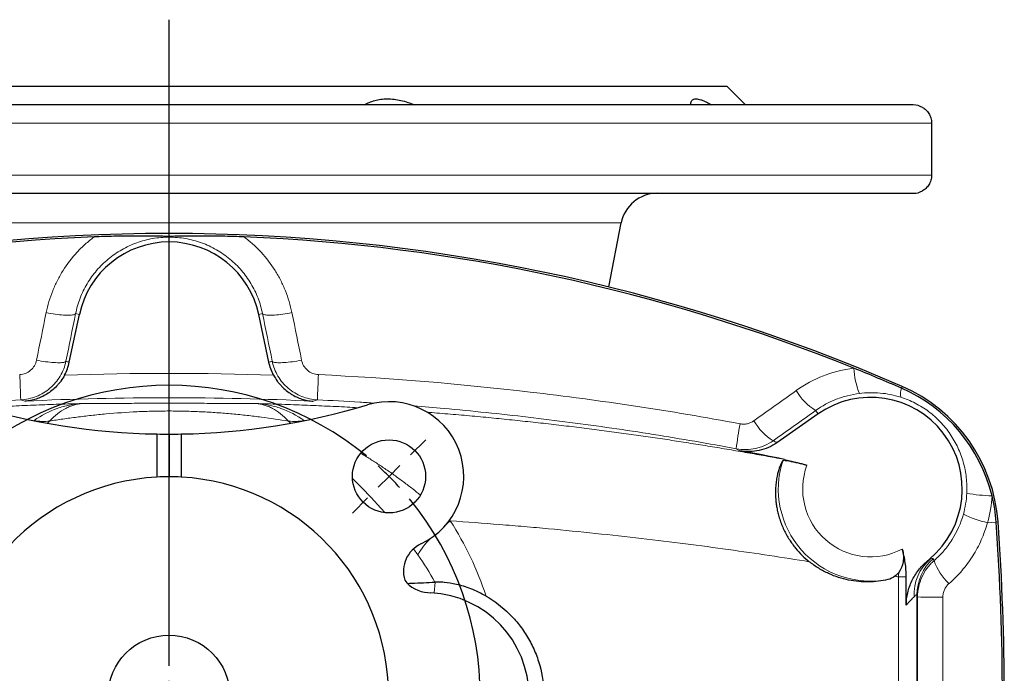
# Model space of a CAD drawing. Header units: millimetres. Extents: x -420 to 735, y -420 to 510.
# Tile 3 of 11: x -282 to -121, y -308 to -201. Entities that reach past the tile are written whole.
import ezdxf

# ---------------------------------------------------------------- set-up
doc = ezdxf.new("R2010")
doc.units = ezdxf.units.MM
doc.layers.add('FORMAT', color=7, linetype='Continuous')

# ---------------------------------------------------------------- blocks, each defined once
blk = doc.blocks.new('SW_CENTERMARKSYMBOL_2')
at = {"layer": 'FORMAT', "color": 0}
blk.add_line((0, 5), (0, 110.99), dxfattribs=at)
blk = doc.blocks.new('SW_CENTERMARKSYMBOL_3')
at = {"layer": 'FORMAT', "color": 0}
for p, q in [((-75.66, 3.54), (-78.14, 6.01)), ((3.54, 3.54), (6.01, 6.01)), ((-72.12, 0), (-73.89, 1.77)), ((-36.06, -31.06), (-36.06, 2.5)), ((0, 0), (1.77, 1.77)), ((0, 0), (-1.77, -1.77)), ((-72.12, 0), (-70.36, -1.77)), ((-68.59, -3.54), (-66.11, -6.01)), ((-3.54, -3.54), (-6.01, -6.01)), ((-36.06, -36.06), (-36.06, -33.56)), ((-41.06, -36.06), (-74.62, -36.06)), ((-36.06, -36.06), (-38.56, -36.06)), ((-36.06, -36.06), (-36.06, -38.56)), ((-36.06, -36.06), (-33.56, -36.06)), ((-31.06, -36.06), (2.5, -36.06)), ((-36.06, -41.06), (-36.06, -74.62)), ((-68.59, -68.59), (-66.11, -66.11)), ((-3.54, -68.59), (-6.01, -66.11)), ((-72.12, -72.12), (-70.36, -70.36)), ((0, -72.12), (-1.77, -70.36)), ((-72.12, -72.12), (-73.89, -73.89)), ((0, -72.12), (1.77, -73.89)), ((-75.66, -75.66), (-78.14, -78.14)), ((3.54, -75.66), (6.01, -78.14))]:
    blk.add_line(p, q, dxfattribs=at)
for start, end in [(50.6172, 129.3828), (132.1914, 135), (45, 47.8086), (42.1914, 45), (135, 137.8086), (140.6172, 219.3828), (320.6172, 39.3828), (222.1914, 225), (315, 317.8086), (225, 227.8086), (312.1914, 315), (230.6172, 309.3828)]:
    blk.add_arc((-36.06, -36.06), 51, start, end, dxfattribs=at)

msp = doc.modelspace()

# ---------------------------------------------------------------- linework, layer by layer
at = {"color": 7, "linetype": 'Continuous', "lineweight": 25}
for p, q in [((-166.01, -211.79), (-349.01, -211.79)), ((-163.01, -214.79), (-166.01, -211.79)), ((-135.51, -214.79), (-379.51, -214.79)), ((-132.52, -217.79), (-132.52, -226.29)), ((-379.51, -229.29), (-135.51, -229.29)), ((-185.44, -244.65), (-183.4, -234.14)), ((-273.87, -257), (-272.2, -249.17)), ((-241.15, -257), (-242.82, -249.17)), ((-151.12, -265.48), (-157.86, -270.2)), ((-259.51, -268.77), (-259.51, -275.84)), ((-257.51, -268.79), (-257.51, -275.79)), ((-255.51, -268.77), (-255.51, -275.84)), ((-133.23, -289.62), (-132.85, -289.3)), ((-136.67, -296.88), (-136.67, -292.22)), ((-215.11, -294.79), (-214.62, -294.81))]:
    msp.add_line(p, q, dxfattribs=at)
at = {"color": 8, "linetype": 'Continuous', "lineweight": 18}
for p, q in [((-382.5, -217.79), (-132.52, -217.79)), ((-132.52, -226.29), (-382.5, -226.29)), ((-183.4, -234.14), (-331.62, -234.14)), ((-272.2, -249.17), (-272.83, -249.03)), ((-242.82, -249.17), (-242.19, -249.03)), ((-137.33, -260.97), (-137.46, -261.26)), ((-137.33, -260.97), (-137.33, -260.97)), ((-151.12, -265.48), (-151.52, -264.92)), ((-279.64, -266.56), (-279.67, -266.59)), ((-277.41, -267), (-277.09, -266.66)), ((-237.59, -267.01), (-237.93, -266.66)), ((-163.94, -271.51), (-164.53, -271.2)), ((-211.55, -282.92), (-211.42, -283.03)), ((-123.36, -283.33), (-121.93, -283.23)), ((-121.62, -283.2), (-121.93, -283.23)), ((-121.62, -283.2), (-121.62, -283.2)), ((-216.72, -288.6), (-217.43, -287.62)), ((-132.85, -289.3), (-132.81, -289.35)), ((-132.25, -289.23), (-132.11, -289.54)), ((-213.87, -293.08), (-214.03, -294.85)), ((-137.94, -292.22), (-137.94, -331.36)), ((-137.94, -292.22), (-136.67, -292.22)), ((-134.92, -328.4), (-134.92, -295.18))]:
    msp.add_line(p, q, dxfattribs=at)
at = {"color": 8, "linetype": 'Continuous', "lineweight": 18, "flags": 128}
for points in [[(-272.83, -249.03), (-272.88, -249.09), (-272.95, -249.14), (-273.06, -249.18), (-273.19, -249.22), (-273.35, -249.25), (-273.54, -249.27), (-273.75, -249.28), (-273.98, -249.28), (-274.24, -249.28), (-274.52, -249.27), (-274.82, -249.26), (-275.13, -249.23), (-275.46, -249.2), (-275.8, -249.16), (-276.16, -249.11), (-276.52, -249.06), (-276.9, -249), (-277.27, -248.93), (-277.65, -248.86)], [(-242.19, -249.03), (-242.14, -249.09), (-242.06, -249.14), (-241.96, -249.18), (-241.83, -249.22), (-241.67, -249.25), (-241.48, -249.27), (-241.27, -249.28), (-241.03, -249.28), (-240.78, -249.28), (-240.5, -249.27), (-240.2, -249.26), (-239.89, -249.23), (-239.56, -249.2), (-239.21, -249.16), (-238.86, -249.11), (-238.49, -249.06), (-238.12, -249), (-237.74, -248.93), (-237.37, -248.86)], [(-274.41, -256.83), (-274.46, -256.89), (-274.54, -256.94), (-274.64, -256.98), (-274.78, -257.02), (-274.94, -257.05), (-275.12, -257.07), (-275.33, -257.08), (-275.57, -257.08), (-275.82, -257.08), (-276.1, -257.07), (-276.4, -257.05), (-276.71, -257.03), (-277.04, -257), (-277.39, -256.96), (-277.74, -256.91), (-278.1, -256.86), (-278.48, -256.8), (-278.85, -256.73), (-279.23, -256.66)], [(-240.6, -256.83), (-240.56, -256.89), (-240.48, -256.94), (-240.37, -256.98), (-240.24, -257.02), (-240.08, -257.05), (-239.9, -257.07), (-239.68, -257.08), (-239.45, -257.08), (-239.19, -257.08), (-238.91, -257.07), (-238.62, -257.05), (-238.3, -257.03), (-237.97, -257), (-237.63, -256.96), (-237.28, -256.91), (-236.91, -256.86), (-236.54, -256.8), (-236.16, -256.73), (-235.79, -256.66)], [(-281.83, -263.17), (-281.32, -263.32), (-281.12, -263.38)], [(-233.19, -263.17), (-233.7, -263.32), (-233.89, -263.38)], [(-211.94, -283.45), (-211.86, -283.39), (-211.42, -283.03)], [(-134.81, -295.52), (-134.83, -295.45), (-134.92, -295.18)]]:
    msp.add_lwpolyline(points, dxfattribs=at)
at = {"color": 7, "linetype": 'Continuous', "lineweight": 25}
for centre, radius in [((-221.45, -275.73), 6), ((-257.51, -311.79), 10)]:
    msp.add_circle(centre, radius, dxfattribs=at)
for centre, radius, start, end in [((-135.51, -217.79), 3, 59.9687, 90), ((-135.51, -226.29), 3, 270, 300.032), ((-177.51, -235.29), 6, 90, 169), ((-257.51, -536.19), 300.31, 66.4115, 113.5885), ((-257.51, -536.19), 300, 92.3468, 111.969), ((-257.51, -536.19), 300, 68.031, 87.6532), ((-257.51, -252.29), 15.02, 12, 168), ((-257.51, -536.19), 300, 66.4115, 68.031), ((-147.86, -285.08), 26, 13.7355, 66.4115), ((-147.86, -285.08), 26.31, 4.0947, 66.4115), ((-142.51, -277.79), 15.02, 310, 125), ((-257.51, -155.98), 112.81, 253.2398, 268.9841), ((-257.51, -155.98), 112.81, 271.0159, 286.7602), ((-221.45, -275.73), 12.25, 295.2501, 106.7602), ((-257.51, -155.98), 112.81, 268.9841, 270), ((-257.51, -155.98), 112.81, 270, 271.0159), ((-257.51, -767.29), 504.53, 78.4667, 79.3127), ((-257.51, -311.79), 36, 93.1847, 266.8153), ((-257.51, -311.79), 36, 90, 93.1847), ((-257.51, -311.79), 36, 86.8153, 90), ((-257.51, -311.79), 36, 273.1847, 86.8153), ((-147.86, -285.08), 26, 4.0947, 13.7355), ((-520.91, -311.79), 400, 355.9053, 4.0947), ((-520.91, -311.79), 400.31, 355.9053, 4.0947), ((-214.09, -291.33), 5, 115.2501, 196.3985), ((-214.84, -289.79), 5, 216.1056, 267), ((-215.51, -311.79), 17, 273, 87)]:
    msp.add_arc(centre, radius, start, end, dxfattribs=at)
at = {"color": 8, "linetype": 'Continuous', "lineweight": 18}
for centre, radius, start, end in [((-257.51, -536.19), 300.31, 66.4115, 113.5885), ((-131.29, -257.08), 14.01, 183.6623, 201.118), ((-428.04, -266.92), 146.26, 1.4723, 3.0909), ((-257.51, -767.29), 508.46, 88.0688, 91.9312), ((-86.97, -266.92), 146.26, 176.9091, 178.5277), ((-134.51, -262.24), 3.1, 161.4789, 188.9904), ((-147.86, -285.08), 26.31, 4.0947, 66.4115), ((-257.51, -767.29), 504.46, 87.317, 92.683), ((-146.74, -257.13), 9.15, 209.6043, 238.4653), ((-278.02, -257.43), 9.28, 259.9569, 275.767), ((-237, -257.43), 9.28, 264.233, 280.0431), ((-126.1, -275.07), 38.62, 168.1, 174.2482), ((-153.64, -262.05), 9.21, 209.6646, 238.2455), ((-142.51, -277.79), 15.13, 162.1568, 280.7713), ((-142.51, -277.79), 11.14, 159.6457, 297.6974), ((-122.33, -255.85), 23.06, 258.946, 269.3128), ((-118.9, -264.23), 19.61, 244.6159, 256.8645), ((-520.91, -311.79), 400.31, 355.9053, 4.0947), ((-207.06, -293.88), 11, 133.7449, 151.3606), ((-127.75, -295.08), 7.64, 131.4189, 182.9035), ((-126.93, -295.19), 7.99, 131.7818, 179.9304), ((-123.17, -286.45), 9.46, 199.1052, 226.624), ((-131.52, -155.14), 140.41, 268.6565, 270.3426)]:
    msp.add_arc(centre, radius, start, end, dxfattribs=at)
for centre, major_axis, ratio, start_param, end_param in [((-421.62, -732.41), (516.21, -109.72), 0.942905, 1.484119, 1.485203), ((-93.39, -732.41), (516.21, 109.72), 0.942905, 1.656389, 1.657473), ((-337.43, -653.15), (-253.72, 362.35), 0.942905, 5.208839, 5.210442), ((-153.05, -306.72), (20.99, 17.66), 0.040101, 0.23507, 0.303382), ((-147.92, -312.84), (12.98, 17.67), 0.038842, 0.215972, 0.473199)]:
    msp.add_ellipse(centre, major_axis=major_axis, ratio=ratio, start_param=start_param, end_param=end_param, dxfattribs=at)
at = {"color": 7, "linetype": 'Continuous', "lineweight": 25}
for points, knots in [([(-225.49, -214.79), (-224.98, -214.48), (-224.42, -214.23), (-223.46, -213.97), (-223.13, -213.9), (-222.45, -213.81), (-222.1, -213.79), (-221.37, -213.79), (-221, -213.81), (-220.25, -213.9), (-219.88, -213.97), (-218.75, -214.22), (-218, -214.48), (-217.27, -214.79)], [0, 0, 0, 0, 0.25, 0.25, 0.375, 0.375, 0.5, 0.5, 0.625, 0.625, 0.75, 0.75, 1, 1, 1, 1]), ([(-172, -214.77), (-171.99, -214.66), (-171.98, -214.43), (-171.89, -214.16), (-171.72, -213.95), (-171.48, -213.82), (-171.16, -213.78), (-170.78, -213.81), (-170.35, -213.92), (-169.88, -214.1), (-169.42, -214.32), (-168.99, -214.55), (-168.73, -214.71), (-168.6, -214.79)], [0, 0, 0, 0, 0.093044, 0.192232, 0.291104, 0.390608, 0.490464, 0.589945, 0.682837, 0.776022, 0.868975, 0.934485, 1, 1, 1, 1]), ([(-134.01, -215.19), (-133.81, -215.3), (-133.63, -215.44), (-133.37, -215.68), (-133.29, -215.77), (-133.13, -215.96), (-133.05, -216.07), (-132.91, -216.29), (-132.85, -216.41), (-132.73, -216.65), (-132.68, -216.79), (-132.6, -217.06), (-132.57, -217.2), (-132.53, -217.49), (-132.52, -217.64), (-132.52, -217.79)], [0, 0, 0, 0, 0.25, 0.25, 0.375, 0.375, 0.5, 0.5, 0.625, 0.625, 0.75, 0.75, 0.875, 0.875, 1, 1, 1, 1]), ([(-132.52, -226.29), (-132.52, -226.44), (-132.53, -226.58), (-132.57, -226.87), (-132.6, -227.02), (-132.68, -227.29), (-132.73, -227.42), (-132.85, -227.67), (-132.91, -227.79), (-133.12, -228.12), (-133.28, -228.31), (-133.63, -228.64), (-133.81, -228.77), (-134.01, -228.89)], [0, 0, 0, 0, 0.125, 0.125, 0.25, 0.25, 0.375, 0.375, 0.5, 0.5, 0.75, 0.75, 1, 1, 1, 1]), ([(-245.22, -236.44), (-246.28, -236.4), (-247.32, -236.37), (-249.36, -236.32), (-250.37, -236.31), (-251.87, -236.31), (-252.37, -236.31), (-253.35, -236.31), (-253.84, -236.31), (-254.82, -236.32), (-255.31, -236.33), (-256.05, -236.34), (-256.31, -236.34), (-256.82, -236.35), (-257.08, -236.35), (-257.49, -236.35), (-257.63, -236.35), (-257.9, -236.35), (-258.03, -236.35), (-258.43, -236.35), (-258.68, -236.34), (-259.45, -236.33), (-259.95, -236.33), (-260.95, -236.32), (-261.45, -236.31), (-262.46, -236.31), (-262.96, -236.31), (-264.49, -236.31), (-265.52, -236.32), (-267.62, -236.36), (-268.69, -236.4), (-269.79, -236.44)], [0, 0, 0, 0, 0.125, 0.125, 0.25, 0.25, 0.3125, 0.3125, 0.375, 0.375, 0.4375, 0.4375, 0.46875, 0.46875, 0.5, 0.5, 0.515625, 0.515625, 0.53125, 0.53125, 0.5625, 0.5625, 0.625, 0.625, 0.6875, 0.6875, 0.75, 0.75, 0.875, 0.875, 1, 1, 1, 1]), ([(-274.64, -259.12), (-274.83, -259.46), (-275.03, -259.78), (-275.35, -260.23), (-275.47, -260.38), (-275.7, -260.66), (-275.83, -260.8), (-276.2, -261.19), (-276.46, -261.43), (-276.99, -261.87), (-277.27, -262.06), (-278.12, -262.59), (-278.7, -262.85), (-279.59, -263.14), (-279.9, -263.21), (-280.35, -263.3), (-280.51, -263.32), (-280.81, -263.36), (-280.97, -263.37), (-281.12, -263.38)], [0, 0, 0, 0, 0.125, 0.125, 0.1875, 0.1875, 0.25, 0.25, 0.375, 0.375, 0.5, 0.5, 0.75, 0.75, 0.875, 0.875, 0.9375, 0.9375, 1, 1, 1, 1]), ([(-240.37, -259.12), (-240.19, -259.46), (-239.99, -259.78), (-239.66, -260.23), (-239.55, -260.38), (-239.31, -260.66), (-239.19, -260.8), (-238.82, -261.19), (-238.56, -261.43), (-238.02, -261.87), (-237.75, -262.06), (-236.9, -262.59), (-236.32, -262.85), (-235.42, -263.14), (-235.12, -263.21), (-234.66, -263.3), (-234.51, -263.32), (-234.2, -263.36), (-234.05, -263.37), (-233.89, -263.38)], [0, 0, 0, 0, 0.125, 0.125, 0.1875, 0.1875, 0.25, 0.25, 0.375, 0.375, 0.5, 0.5, 0.75, 0.75, 0.875, 0.875, 0.9375, 0.9375, 1, 1, 1, 1]), ([(-157.86, -270.2), (-158.3, -270.51), (-158.77, -270.77), (-159.73, -271.19), (-160.24, -271.36), (-161.29, -271.58), (-161.82, -271.64), (-162.88, -271.66), (-163.41, -271.61), (-163.94, -271.51)], [0, 0, 0, 0, 0.25, 0.25, 0.5, 0.5, 0.75, 0.75, 1, 1, 1, 1]), ([(-156.91, -273.15), (-157, -273.28), (-157.1, -273.47), (-157.33, -273.96), (-157.45, -274.27), (-157.63, -274.86), (-157.7, -275.08), (-157.81, -275.56), (-157.87, -275.82), (-157.97, -276.39), (-158.01, -276.7), (-158.07, -277.21), (-158.08, -277.39), (-158.1, -277.77), (-158.11, -277.97), (-158.12, -278.58), (-158.11, -279.02), (-158.05, -279.75), (-158.02, -280), (-157.95, -280.52), (-157.91, -280.78), (-157.8, -281.33), (-157.74, -281.61), (-157.59, -282.18), (-157.51, -282.47), (-157.32, -283.05), (-157.21, -283.34), (-156.98, -283.92), (-156.86, -284.2), (-156.45, -285.05), (-156.16, -285.59), (-155.67, -286.34), (-155.51, -286.59), (-155.17, -287.05), (-155, -287.28), (-154.47, -287.92), (-154.1, -288.32), (-153.35, -289.07), (-152.96, -289.41), (-152.57, -289.72)], [0, 0, 0, 0, 0.125, 0.125, 0.25, 0.25, 0.3125, 0.3125, 0.375, 0.375, 0.4375, 0.4375, 0.46875, 0.46875, 0.5, 0.5, 0.5625, 0.5625, 0.59375, 0.59375, 0.625, 0.625, 0.65625, 0.65625, 0.6875, 0.6875, 0.71875, 0.71875, 0.75, 0.75, 0.8125, 0.8125, 0.84375, 0.84375, 0.875, 0.875, 0.9375, 0.9375, 1, 1, 1, 1]), ([(-156.91, -273.15), (-156.9, -273.12), (-156.86, -273.11), (-156.73, -273.09), (-156.64, -273.09), (-156.43, -273.11), (-156.3, -273.12), (-156.01, -273.17), (-155.84, -273.2), (-155.48, -273.27), (-155.28, -273.31), (-154.86, -273.4), (-154.63, -273.45), (-154.17, -273.56), (-153.93, -273.62), (-153.44, -273.76), (-153.2, -273.83), (-152.95, -273.91)], [0, 0, 0, 0, 0.125, 0.125, 0.25, 0.25, 0.375, 0.375, 0.5, 0.5, 0.625, 0.625, 0.75, 0.75, 0.875, 0.875, 1, 1, 1, 1]), ([(-137.33, -287.65), (-137.22, -288.01), (-137.16, -288.37), (-137.13, -288.91), (-137.12, -289.09), (-137.14, -289.43), (-137.16, -289.6), (-137.29, -290.43), (-137.54, -291.01), (-137.9, -291.47)], [0, 0, 0, 0, 0.25, 0.25, 0.375, 0.375, 0.5, 0.5, 1, 1, 1, 1]), ([(-136.67, -292.22), (-136.67, -291.44), (-136.73, -290.67), (-136.94, -289.15), (-137.11, -288.39), (-137.33, -287.65)], [0, 0, 0, 0, 0.5, 0.5, 1, 1, 1, 1]), ([(-139.68, -292.66), (-140.71, -292.9), (-141.77, -293.03), (-143.38, -293.05), (-143.92, -293.03), (-145.01, -292.94), (-145.57, -292.85), (-147.22, -292.52), (-148.32, -292.17), (-149.94, -291.42), (-150.48, -291.14), (-151.28, -290.65), (-151.54, -290.48), (-152.06, -290.11), (-152.32, -289.92), (-152.57, -289.72)], [0, 0, 0, 0, 0.25, 0.25, 0.375, 0.375, 0.5, 0.5, 0.75, 0.75, 0.875, 0.875, 0.9375, 0.9375, 1, 1, 1, 1]), ([(-136.67, -296.88), (-136.67, -296.18), (-136.59, -295.5), (-136.28, -294.16), (-136.04, -293.5), (-135.45, -292.26), (-135.09, -291.67), (-134.25, -290.56), (-133.77, -290.06), (-133.23, -289.62)], [0, 0, 0, 0, 0.25, 0.25, 0.5, 0.5, 0.75, 0.75, 1, 1, 1, 1]), ([(-218.41, -293.29), (-218.16, -293.28), (-216.65, -293.21), (-215.17, -293.14), (-213.93, -293.08)], [0, 0, 0, 0, 0.162163, 1, 1, 1, 1]), ([(-205.55, -295.37), (-206.38, -294.89), (-207.21, -294.5), (-208.42, -294.02), (-208.83, -293.89), (-209.62, -293.64), (-210.01, -293.54), (-211.12, -293.28), (-211.79, -293.18), (-212.69, -293.1), (-212.96, -293.08), (-213.46, -293.07), (-213.68, -293.07), (-213.87, -293.08)], [0, 0, 0, 0, 0.25, 0.25, 0.375, 0.375, 0.5, 0.5, 0.75, 0.75, 0.875, 0.875, 1, 1, 1, 1]), ([(-205.55, -295.37), (-204.18, -296.16), (-202.91, -297.12), (-201.46, -298.55), (-201.18, -298.85), (-200.63, -299.45), (-200.37, -299.76), (-199.62, -300.72), (-199.16, -301.4), (-198.31, -302.81), (-197.93, -303.55), (-197.43, -304.72), (-197.28, -305.11), (-197, -305.91), (-196.87, -306.32), (-196.3, -308.36), (-196.07, -310.04), (-196.07, -312.19), (-196.08, -312.62), (-196.14, -313.47), (-196.18, -313.9), (-196.35, -315.16), (-196.52, -315.99), (-196.86, -317.22), (-196.99, -317.62), (-197.27, -318.43), (-197.42, -318.82), (-197.91, -319.97), (-198.29, -320.72), (-198.92, -321.78), (-199.14, -322.13), (-199.61, -322.82), (-199.85, -323.15), (-200.61, -324.12), (-201.15, -324.73), (-202.3, -325.86), (-202.91, -326.39), (-204.2, -327.37), (-204.87, -327.81), (-205.55, -328.21)], [0, 0, 0, 0, 0.125, 0.125, 0.15625, 0.15625, 0.1875, 0.1875, 0.25, 0.25, 0.3125, 0.3125, 0.34375, 0.34375, 0.375, 0.375, 0.5, 0.5, 0.53125, 0.53125, 0.5625, 0.5625, 0.625, 0.625, 0.65625, 0.65625, 0.6875, 0.6875, 0.75, 0.75, 0.78125, 0.78125, 0.8125, 0.8125, 0.875, 0.875, 0.9375, 0.9375, 1, 1, 1, 1])]:
    msp.add_open_spline(points, degree=3, knots=knots, dxfattribs=at)
at = {"color": 8, "linetype": 'Continuous', "lineweight": 18}
for points, knots in [([(-269.79, -236.44), (-270.3, -236.82), (-270.79, -237.22), (-271.73, -238.07), (-272.17, -238.51), (-273.44, -239.89), (-274.21, -240.88), (-275.22, -242.48), (-275.53, -243.03), (-276.09, -244.14), (-276.35, -244.71), (-277.04, -246.43), (-277.4, -247.63), (-277.65, -248.86)], [0, 0, 0, 0, 0.125, 0.125, 0.25, 0.25, 0.5, 0.5, 0.625, 0.625, 0.75, 0.75, 1, 1, 1, 1]), ([(-272.83, -249.03), (-272.65, -248.16), (-272.41, -247.31), (-271.78, -245.67), (-271.39, -244.88), (-270.7, -243.73), (-270.46, -243.35), (-269.94, -242.63), (-269.67, -242.28), (-268.8, -241.27), (-268.17, -240.64), (-266.78, -239.49), (-266.04, -238.98), (-264.48, -238.1), (-263.67, -237.72), (-261.96, -237.1), (-261.09, -236.87), (-259.32, -236.56), (-258.42, -236.48), (-256.59, -236.48), (-255.7, -236.56), (-254.37, -236.79), (-253.93, -236.89), (-253.05, -237.12), (-252.62, -237.26), (-251.34, -237.72), (-250.53, -238.1), (-248.98, -238.98), (-248.24, -239.49), (-246.85, -240.64), (-246.22, -241.27), (-245.06, -242.62), (-244.54, -243.34), (-243.63, -244.88), (-243.24, -245.67), (-242.61, -247.31), (-242.36, -248.16), (-242.19, -249.03)], [0, 0, 0, 0, 0.0625, 0.0625, 0.125, 0.125, 0.15625, 0.15625, 0.1875, 0.1875, 0.25, 0.25, 0.3125, 0.3125, 0.375, 0.375, 0.4375, 0.4375, 0.5, 0.5, 0.5625, 0.5625, 0.59375, 0.59375, 0.625, 0.625, 0.6875, 0.6875, 0.75, 0.75, 0.8125, 0.8125, 0.875, 0.875, 0.9375, 0.9375, 1, 1, 1, 1]), ([(-245.22, -236.44), (-244.71, -236.82), (-244.22, -237.22), (-243.29, -238.07), (-242.84, -238.51), (-241.57, -239.89), (-240.81, -240.88), (-239.8, -242.48), (-239.49, -243.03), (-238.92, -244.14), (-238.67, -244.71), (-237.97, -246.43), (-237.62, -247.63), (-237.37, -248.86)], [0, 0, 0, 0, 0.125, 0.125, 0.25, 0.25, 0.5, 0.5, 0.625, 0.625, 0.75, 0.75, 1, 1, 1, 1]), ([(-279.23, -256.66), (-279.3, -256.98), (-279.41, -257.29), (-279.74, -257.85), (-279.95, -258.1), (-280.45, -258.54), (-280.73, -258.71), (-281.34, -258.95), (-281.66, -259.02), (-281.99, -259.04)], [0, 0, 0, 0, 0.25, 0.25, 0.5, 0.5, 0.75, 0.75, 1, 1, 1, 1]), ([(-281.83, -263.17), (-280.95, -263.12), (-280.1, -262.94), (-278.45, -262.29), (-277.71, -261.84), (-276.37, -260.69), (-275.81, -260.03), (-274.91, -258.51), (-274.59, -257.7), (-274.41, -256.83)], [0, 0, 0, 0, 0.25, 0.25, 0.5, 0.5, 0.75, 0.75, 1, 1, 1, 1]), ([(-233.19, -263.17), (-234.07, -263.12), (-234.92, -262.94), (-236.56, -262.29), (-237.31, -261.84), (-238.65, -260.69), (-239.21, -260.03), (-240.11, -258.51), (-240.42, -257.7), (-240.6, -256.83)], [0, 0, 0, 0, 0.25, 0.25, 0.5, 0.5, 0.75, 0.75, 1, 1, 1, 1]), ([(-235.79, -256.66), (-235.72, -256.98), (-235.61, -257.29), (-235.28, -257.85), (-235.07, -258.1), (-234.57, -258.54), (-234.29, -258.71), (-233.67, -258.95), (-233.36, -259.02), (-233.02, -259.04)], [0, 0, 0, 0, 0.25, 0.25, 0.5, 0.5, 0.75, 0.75, 1, 1, 1, 1]), ([(-154.69, -261.64), (-153.3, -260.65), (-151.81, -259.85), (-149.84, -259.08), (-149.44, -258.93), (-148.63, -258.67), (-148.22, -258.55), (-146.97, -258.24), (-146.13, -258.08), (-145.28, -257.97)], [0, 0, 0, 0, 0.5, 0.5, 0.625, 0.625, 0.75, 0.75, 1, 1, 1, 1]), ([(-233.02, -259.04), (-221.41, -259.59), (-209.84, -260.55), (-186.8, -263.24), (-175.32, -264.97), (-163.9, -267.1)], [0, 0, 0, 0, 0.5, 0.5, 1, 1, 1, 1]), ([(-144.36, -262.13), (-145.01, -262.21), (-145.66, -262.33), (-146.92, -262.65), (-147.54, -262.85), (-149.34, -263.56), (-150.47, -264.17), (-151.52, -264.92)], [0, 0, 0, 0, 0.25, 0.25, 0.5, 0.5, 1, 1, 1, 1]), ([(-137.58, -262.73), (-138.14, -262.55), (-138.69, -262.41), (-139.81, -262.19), (-140.38, -262.11), (-142.07, -261.96), (-143.2, -261.98), (-144.36, -262.13)], [0, 0, 0, 0, 0.25, 0.25, 0.5, 0.5, 1, 1, 1, 1]), ([(-126.75, -278.48), (-126.71, -277.62), (-126.74, -276.76), (-126.93, -275.07), (-127.09, -274.23), (-127.56, -272.57), (-127.85, -271.77), (-128.57, -270.24), (-128.99, -269.5), (-129.71, -268.43), (-129.97, -268.08), (-130.51, -267.42), (-130.79, -267.1), (-131.67, -266.17), (-132.31, -265.6), (-133.35, -264.82), (-133.71, -264.58), (-134.45, -264.12), (-134.82, -263.91), (-135.97, -263.32), (-136.76, -262.99), (-137.58, -262.73)], [0, 0, 0, 0, 0.125, 0.125, 0.25, 0.25, 0.375, 0.375, 0.5, 0.5, 0.5625, 0.5625, 0.625, 0.625, 0.75, 0.75, 0.8125, 0.8125, 0.875, 0.875, 1, 1, 1, 1]), ([(-291.18, -263.71), (-290.37, -263.66), (-287.26, -263.44), (-284.14, -263.28), (-281.83, -263.17)], [0, 0, 0, 0, 0.259538, 1, 1, 1, 1]), ([(-271.77, -263.78), (-273.03, -263.82), (-275.54, -263.88), (-279.29, -264.02), (-283.02, -264.18), (-286.06, -264.32), (-287.85, -264.42), (-288.42, -264.46)], [0, 0, 0, 0, 0.223963, 0.448009, 0.672084, 0.896131, 1, 1, 1, 1]), ([(-279.64, -266.56), (-278.42, -265.69), (-277.15, -265.03), (-275.51, -264.45), (-275.18, -264.35), (-274.5, -264.17), (-274.17, -264.09), (-273.49, -263.96), (-273.14, -263.91), (-272.63, -263.85), (-272.46, -263.83), (-272.11, -263.8), (-271.94, -263.79), (-271.77, -263.78)], [0, 0, 0, 0, 0.5, 0.5, 0.625, 0.625, 0.75, 0.75, 0.875, 0.875, 0.9375, 0.9375, 1, 1, 1, 1]), ([(-277.09, -266.66), (-276.22, -265.75), (-275.34, -265.06), (-274.23, -264.46), (-274.01, -264.36), (-273.56, -264.17), (-273.33, -264.09), (-272.88, -263.96), (-272.66, -263.9), (-272.32, -263.84), (-272.21, -263.83), (-271.99, -263.8), (-271.88, -263.79), (-271.77, -263.78)], [0, 0, 0, 0, 0.5, 0.5, 0.625, 0.625, 0.75, 0.75, 0.875, 0.875, 0.9375, 0.9375, 1, 1, 1, 1]), ([(-243.25, -263.78), (-244.17, -263.78), (-245.14, -263.77), (-246.68, -263.76), (-247.21, -263.76), (-248.31, -263.75), (-248.88, -263.75), (-250.05, -263.75), (-250.66, -263.75), (-251.91, -263.74), (-252.56, -263.74), (-253.91, -263.74), (-254.61, -263.74), (-255.67, -263.74), (-256.02, -263.74), (-256.75, -263.74), (-257.11, -263.74), (-258.21, -263.74), (-258.93, -263.74), (-259.99, -263.74), (-260.35, -263.74), (-261.04, -263.74), (-261.39, -263.74), (-262.4, -263.74), (-263.05, -263.74), (-264.31, -263.75), (-264.92, -263.75), (-266.69, -263.75), (-267.78, -263.76), (-269.34, -263.77), (-269.84, -263.77), (-270.83, -263.78), (-271.3, -263.78), (-271.77, -263.78)], [0, 0, 0, 0, 0.125, 0.125, 0.1875, 0.1875, 0.25, 0.25, 0.3125, 0.3125, 0.375, 0.375, 0.4375, 0.4375, 0.46875, 0.46875, 0.5, 0.5, 0.5625, 0.5625, 0.59375, 0.59375, 0.625, 0.625, 0.6875, 0.6875, 0.75, 0.75, 0.875, 0.875, 0.9375, 0.9375, 1, 1, 1, 1]), ([(-237.93, -266.66), (-238.79, -265.75), (-239.67, -265.06), (-240.79, -264.46), (-241.01, -264.36), (-241.46, -264.17), (-241.69, -264.09), (-242.13, -263.96), (-242.36, -263.9), (-242.69, -263.84), (-242.8, -263.83), (-243.03, -263.8), (-243.14, -263.79), (-243.25, -263.78)], [0, 0, 0, 0, 0.5, 0.5, 0.625, 0.625, 0.75, 0.75, 0.875, 0.875, 0.9375, 0.9375, 1, 1, 1, 1]), ([(-235.38, -266.56), (-236.6, -265.69), (-237.86, -265.03), (-239.51, -264.45), (-239.84, -264.35), (-240.51, -264.17), (-240.85, -264.09), (-241.53, -263.96), (-241.87, -263.91), (-242.39, -263.85), (-242.56, -263.83), (-242.9, -263.8), (-243.08, -263.79), (-243.25, -263.78)], [0, 0, 0, 0, 0.5, 0.5, 0.625, 0.625, 0.75, 0.75, 0.875, 0.875, 0.9375, 0.9375, 1, 1, 1, 1]), ([(-243.25, -263.78), (-241.99, -263.82), (-239.48, -263.88), (-235.73, -264.02), (-232, -264.18), (-228.94, -264.32), (-227.14, -264.42), (-226.56, -264.46)], [0, 0, 0, 0, 0.223423, 0.44693, 0.670466, 0.893973, 1, 1, 1, 1]), ([(-223.84, -263.71), (-224.65, -263.66), (-227.76, -263.44), (-230.88, -263.28), (-233.19, -263.17)], [0, 0, 0, 0, 0.259538, 1, 1, 1, 1]), ([(-164.53, -271.2), (-166.79, -270.78), (-171.32, -269.96), (-178.13, -268.83), (-184.95, -267.79), (-191.79, -266.85), (-198.65, -266), (-205.53, -265.24), (-211.78, -264.63), (-215.73, -264.32), (-217.38, -264.18)], [0, 0, 0, 0, 0.129363, 0.258745, 0.388133, 0.517515, 0.646878, 0.77686, 0.906861, 1, 1, 1, 1]), ([(-277.09, -266.66), (-276.37, -266.54), (-275.64, -266.43), (-274.15, -266.21), (-273.39, -266.11), (-271.85, -265.91), (-271.06, -265.81), (-269.46, -265.64), (-268.64, -265.55), (-266.16, -265.33), (-264.47, -265.21), (-261.87, -265.08), (-261, -265.05), (-259.25, -265.01), (-258.37, -265), (-256.6, -265), (-255.72, -265.01), (-253.97, -265.05), (-253.1, -265.09), (-251.37, -265.17), (-250.51, -265.22), (-248.81, -265.34), (-247.98, -265.41), (-246.33, -265.56), (-245.52, -265.64), (-243.93, -265.82), (-243.14, -265.91), (-240.82, -266.21), (-239.34, -266.43), (-237.93, -266.66)], [0, 0, 0, 0, 0.0625, 0.0625, 0.125, 0.125, 0.1875, 0.1875, 0.25, 0.25, 0.375, 0.375, 0.4375, 0.4375, 0.5, 0.5, 0.5625, 0.5625, 0.625, 0.625, 0.6875, 0.6875, 0.75, 0.75, 0.8125, 0.8125, 0.875, 0.875, 1, 1, 1, 1]), ([(-215.18, -265.21), (-214.67, -265.25), (-212.94, -265.39), (-210.03, -265.63), (-206.48, -265.95), (-202.99, -266.29), (-199.54, -266.65), (-196.14, -267.02), (-192.77, -267.41), (-189.45, -267.82), (-186.18, -268.24), (-182.95, -268.68), (-179.77, -269.12), (-176.63, -269.58), (-173.5, -270.06), (-170.37, -270.56), (-167.25, -271.07), (-164.19, -271.59), (-161.19, -272.11), (-158.68, -272.57), (-157.18, -272.85), (-156.63, -272.95)], [0, 0, 0, 0, 0.023574, 0.078863, 0.134131, 0.188749, 0.243387, 0.298031, 0.352669, 0.407287, 0.461904, 0.51654, 0.571184, 0.625821, 0.680437, 0.737833, 0.795251, 0.852677, 0.910095, 0.967491, 1, 1, 1, 1]), ([(-163.9, -267.1), (-163.7, -267.14), (-163.5, -267.16), (-163.1, -267.15), (-162.91, -267.13), (-162.52, -267.04), (-162.33, -266.98), (-161.97, -266.82), (-161.8, -266.72), (-161.64, -266.6)], [0, 0, 0, 0, 0.25, 0.25, 0.5, 0.5, 0.75, 0.75, 1, 1, 1, 1]), ([(-158.48, -269.88), (-158.92, -270.18), (-159.38, -270.44), (-160.1, -270.76), (-160.35, -270.86), (-160.85, -271.02), (-161.11, -271.09), (-161.89, -271.26), (-162.41, -271.32), (-163.47, -271.34), (-164.01, -271.29), (-164.53, -271.2)], [0, 0, 0, 0, 0.25, 0.25, 0.375, 0.375, 0.5, 0.5, 0.75, 0.75, 1, 1, 1, 1]), ([(-226.09, -271.94), (-225.77, -272.13), (-224.94, -272.63), (-223.63, -273.46), (-222.12, -274.46), (-220.59, -275.52), (-219.05, -276.64), (-217.62, -277.73), (-216.72, -278.46), (-216.3, -278.79)], [0, 0, 0, 0, 0.093832, 0.241624, 0.389093, 0.547783, 0.706775, 0.86591, 1, 1, 1, 1]), ([(-222.15, -281.68), (-222.41, -281.38), (-223.01, -280.69), (-223.97, -279.64), (-225.01, -278.53), (-226.15, -277.36), (-226.96, -276.55), (-227.41, -276.11), (-227.43, -276.1)], [0, 0, 0, 0, 0.156178, 0.353874, 0.551576, 0.749075, 0.991477, 1, 1, 1, 1]), ([(-132.11, -289.54), (-131.53, -289.04), (-131, -288.51), (-130.26, -287.65), (-130.02, -287.35), (-129.57, -286.74), (-129.35, -286.42), (-128.34, -284.82), (-127.72, -283.43), (-127.31, -281.95)], [0, 0, 0, 0, 0.25, 0.25, 0.375, 0.375, 0.5, 0.5, 1, 1, 1, 1]), ([(-211.42, -283.03), (-210.19, -284.95), (-209.08, -286.94), (-207.12, -291.05), (-206.27, -293.17), (-205.55, -295.37)], [0, 0, 0, 0, 0.5, 0.5, 1, 1, 1, 1]), ([(-152.57, -289.72), (-156.84, -289.04), (-161.26, -288.37), (-170.44, -287.09), (-175.19, -286.48), (-185.01, -285.34), (-190.08, -284.8), (-196.63, -284.2), (-197.95, -284.08), (-200.61, -283.85), (-201.95, -283.74), (-205.98, -283.41), (-208.69, -283.22), (-211.42, -283.03)], [0, 0, 0, 0, 0.25, 0.25, 0.5, 0.5, 0.75, 0.75, 0.8125, 0.8125, 0.875, 0.875, 1, 1, 1, 1]), ([(-123.36, -283.33), (-123.63, -284.3), (-123.97, -285.24), (-124.77, -287.06), (-125.24, -287.94), (-126.04, -289.21), (-126.33, -289.62), (-126.92, -290.43), (-127.23, -290.82), (-128.21, -291.96), (-128.91, -292.66), (-129.66, -293.32)], [0, 0, 0, 0, 0.25, 0.25, 0.5, 0.5, 0.625, 0.625, 0.75, 0.75, 1, 1, 1, 1]), ([(-134.81, -295.52), (-134.81, -294.95), (-134.75, -294.39), (-134.51, -293.3), (-134.33, -292.75), (-133.87, -291.73), (-133.59, -291.24), (-133.08, -290.56), (-132.9, -290.34), (-132.52, -289.93), (-132.32, -289.73), (-132.11, -289.54)], [0, 0, 0, 0, 0.25, 0.25, 0.5, 0.5, 0.75, 0.75, 0.875, 0.875, 1, 1, 1, 1]), ([(-129.66, -293.32), (-129.82, -293.46), (-129.97, -293.62), (-130.22, -293.95), (-130.33, -294.13), (-130.5, -294.52), (-130.57, -294.72), (-130.66, -295.13), (-130.68, -295.34), (-130.68, -295.56)], [0, 0, 0, 0, 0.25, 0.25, 0.5, 0.5, 0.75, 0.75, 1, 1, 1, 1]), ([(-134.92, -295.18), (-134.93, -295.13), (-134.97, -295.13), (-135.13, -295.24), (-135.24, -295.33), (-135.38, -295.47)], [0, 0, 0, 0, 0.5, 0.5, 1, 1, 1, 1])]:
    msp.add_open_spline(points, degree=3, knots=knots, dxfattribs=at)
for points in [[(-277.65, -248.86), (-278.18, -251.46), (-278.7, -254.06), (-279.23, -256.66)], [(-274.41, -256.83), (-273.88, -254.23), (-273.36, -251.63), (-272.83, -249.03)], [(-240.6, -256.83), (-241.13, -254.23), (-241.66, -251.63), (-242.19, -249.03)], [(-237.37, -248.86), (-236.84, -251.46), (-236.31, -254.06), (-235.79, -256.66)], [(-161.64, -266.6), (-159.32, -264.95), (-157, -263.3), (-154.69, -261.64)], [(-151.52, -264.92), (-153.84, -266.57), (-156.16, -268.22), (-158.48, -269.88)], [(-127.31, -281.95), (-126.99, -280.82), (-126.81, -279.66), (-126.75, -278.48)], [(-122.61, -278.91), (-122.69, -280.41), (-122.94, -281.88), (-123.36, -283.33)], [(-213.93, -293.08), (-214.77, -291.52), (-215.7, -290.03), (-216.72, -288.6)], [(-132.81, -289.35), (-132.48, -289.19), (-132.29, -289.14), (-132.25, -289.23)], [(-137.94, -292.22), (-138.14, -292.18), (-138.34, -292.15), (-138.55, -292.11)], [(-137.94, -292.22), (-137.92, -291.97), (-137.91, -291.72), (-137.9, -291.47)], [(-134.81, -295.52), (-134.81, -306.37), (-134.81, -317.21), (-134.81, -328.06)], [(-130.68, -328.02), (-130.68, -317.2), (-130.68, -306.38), (-130.68, -295.56)]]:
    msp.add_open_spline(points, degree=3, dxfattribs=at)
at = {"color": 7, "linetype": 'Continuous', "lineweight": 25}
for points in [[(-274.64, -259.12), (-274.28, -258.45), (-274.02, -257.74), (-273.87, -257)], [(-240.37, -259.12), (-240.73, -258.45), (-240.99, -257.74), (-241.15, -257)], [(-156.63, -272.95), (-155.39, -273.2), (-154.16, -273.52), (-152.95, -273.91)], [(-138.55, -292.11), (-138.91, -292.38), (-139.28, -292.56), (-139.68, -292.66)], [(-137.9, -291.47), (-138.1, -291.72), (-138.31, -291.93), (-138.55, -292.11)], [(-213.87, -293.08), (-213.89, -293.08), (-213.91, -293.08), (-213.93, -293.08)]]:
    msp.add_open_spline(points, degree=3, dxfattribs=at)

# ---------------------------------------------------------------- block references
at = {"layer": 'FORMAT'}
for name, p in [('SW_CENTERMARKSYMBOL_2', (-257.51, -311.79)), ('SW_CENTERMARKSYMBOL_3', (-221.45, -275.73))]:
    msp.add_blockref(name, p, dxfattribs=at)

doc.saveas('drawing.dxf')
